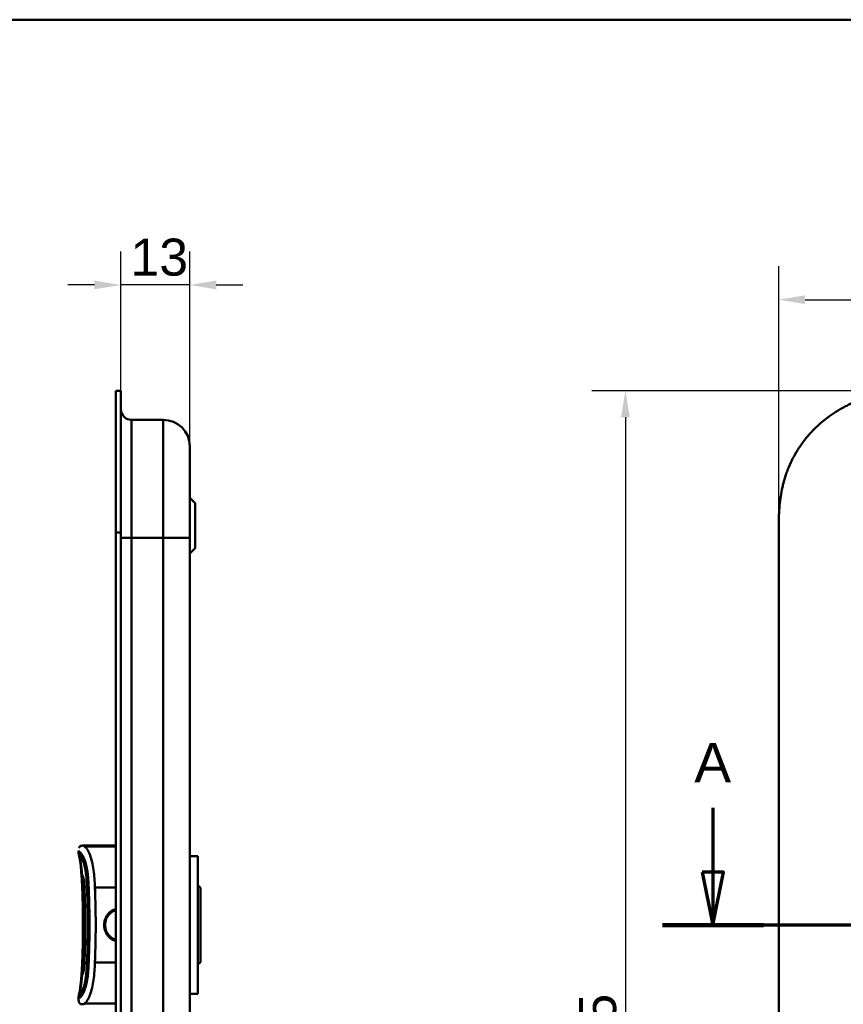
# Model space of a CAD drawing. Header units: millimetres. Extents: x 20 to 833, y 20 to 574.
# Tile 8 of 11: x 399 to 554, y 388 to 574. Entities that reach past the tile are written whole.
import ezdxf

# ---------------------------------------------------------------- set-up
doc = ezdxf.new("R2010")
doc.units = ezdxf.units.MM
doc.header["$LTSCALE"] = 2
for name, color, linetype, lineweight in [('Bemaßungen(DIN)', 7, 'Continuous', 25), ('Schnittansichtslinien(DIN)', 7, 'Continuous', 70), ('Sichtbare Kanten(DIN)', 7, 'Continuous', 50), ('Sichtbare tangentiale Kanten(DIN)', 7, 'Continuous', 50), ('Skizziergeometrie(DIN)', 7, 'Continuous', 50)]:
    doc.layers.add(name, color=color, linetype=linetype, lineweight=lineweight)
doc.styles.add('Aktuell-DINGroßer Text', font='arial.ttf')
doc.styles.add('STANDARD-DIN~0', font='arial.ttf')
doc.dimstyles.new('CAD-LAN', dxfattribs={"dimscale": 2, "dimtxt": 3.5, "dimasz": 2.5, "dimexe": 3.175, "dimexo": 0, "dimgap": 0.8, "dimtad": 1, "dimrnd": 1e-08, "dimtxsty": 'STANDARD-DIN~0', "dimcen": 0.09, "dimdle": 10, "dimclrd": 250, "dimclre": 250, "dimclrt": 250, "dimadec": 0, "dimazin": 2, "dimtfac": 1, "dimtmove": 0, "dimatfit": 3, "dimfxl": 1, "dimtolj": 1, "dimtzin": 0, "dimlwd": 25, "dimlwe": 25, "dimarcsym": 0})

# ---------------------------------------------------------------- blocks, each defined once
blk = doc.blocks.new('Ränder Standardrahmen')
at = {"layer": 'Skizziergeometrie(DIN)', "flags": 128}
blk.add_lwpolyline([(10, 10), (10, 287), (410, 287), (410, 10), (10, 10)], dxfattribs=at)
blk = doc.blocks.new('*D17')
at = {"layer": 'Bemaßungen(DIN)', "color": 250, "linetype": 'Continuous', "lineweight": 25, "true_color": 0x3f3f3f, "transparency": 16777216}
for p, q in [((417.94, 503.85), (417.94, 530.2)), ((430.97, 493.35), (430.97, 530.2)), ((412.94, 523.85), (407.94, 523.85)), ((430.97, 523.85), (417.94, 523.85)), ((435.97, 523.85), (440.97, 523.85))]:
    blk.add_line(p, q, dxfattribs=at)
at = {"layer": 'Bemaßungen(DIN)', "color": 250, "linetype": 'Continuous', "true_color": 0x3f3f3f, "transparency": 16777216}
for points in [[(412.94, 524.69), (412.94, 523.02), (417.94, 523.85)], [(435.97, 524.69), (435.97, 523.02), (430.97, 523.85)]]:
    blk.add_solid(points, dxfattribs=at)
at = {"layer": 'Defpoints', "color": 0, "linetype": 'Continuous', "transparency": 16777216}
for p in [(417.94, 523.85), (417.94, 503.85), (430.97, 493.35)]:
    blk.add_point(p, dxfattribs=at)
at = {"layer": 'Bemaßungen(DIN)', "color": 250, "linetype": 'Continuous', "lineweight": 25, "true_color": 0x3f3f3f, "transparency": 16777216, "insert": (419.77, 532.61), "char_height": 7, "attachment_point": 1, "style": 'STANDARD-DIN~0'}
blk.add_mtext('\\A1;13', dxfattribs=at)
blk = doc.blocks.new('2DTransSchnitt0')
at = {"layer": 'Schnittansichtslinien(DIN)', "linetype": 'Continuous'}
for p, q in [((264.896, 212.489), (264.896, 206.409)), ((263.896, 206.409), (264.896, 201.409)), ((265.896, 206.409), (263.896, 206.409)), ((264.896, 206.409), (264.896, 201.409)), ((264.896, 201.409), (265.896, 206.409)), ((390.814, 201.409), (260.125, 201.409))]:
    blk.add_line(p, q, dxfattribs=at)
at = {"layer": 'Schnittansichtslinien(DIN)', "linetype": 'Continuous', "lineweight": 140}
blk.add_line((269.668, 201.409), (260.125, 201.409), dxfattribs=at)
at = {"layer": 'Schnittansichtslinien(DIN)', "linetype": 'Continuous', "flags": 128}
blk.add_lwpolyline([(263.896, 206.409), (264.896, 201.409), (265.896, 206.409), (263.896, 206.409)], dxfattribs=at)
at = {"layer": 'Schnittansichtslinien(DIN)'}
blk.add_solid([(263.896, 206.409), (264.896, 201.409), (265.896, 206.409), (263.896, 206.409)], dxfattribs=at)
at = {"layer": 'Schnittansichtslinien(DIN)', "insert": (263.143, 214.909), "char_height": 3.734, "attachment_point": 7, "style": 'Aktuell-DINGroßer Text'}
blk.add_mtext('A', dxfattribs=at)
blk = doc.blocks.new('*D20')
at = {"layer": 'Bemaßungen(DIN)', "color": 250, "linetype": 'Continuous', "lineweight": 25, "true_color": 0x3f3f3f, "transparency": 16777216}
for p, q in [((569.27, 503.85), (506.92, 503.85)), ((513.27, 498.85), (513.27, 263.85)), ((569.27, 258.85), (506.92, 258.85))]:
    blk.add_line(p, q, dxfattribs=at)
at = {"layer": 'Bemaßungen(DIN)', "color": 250, "linetype": 'Continuous', "true_color": 0x3f3f3f, "transparency": 16777216}
for points in [[(512.44, 498.85), (514.11, 498.85), (513.27, 503.85)], [(512.44, 263.85), (514.11, 263.85), (513.27, 258.85)]]:
    blk.add_solid(points, dxfattribs=at)
at = {"layer": 'Defpoints', "color": 0, "linetype": 'Continuous', "transparency": 16777216}
for p in [(569.27, 503.85), (513.27, 258.85), (569.27, 258.85)]:
    blk.add_point(p, dxfattribs=at)
at = {"layer": 'Bemaßungen(DIN)', "color": 250, "linetype": 'Continuous', "lineweight": 25, "true_color": 0x3f3f3f, "transparency": 16777216, "insert": (504.52, 373.53), "char_height": 7, "attachment_point": 1, "rotation": 90, "style": 'STANDARD-DIN~0'}
blk.add_mtext('\\A1;245', dxfattribs=at)
blk = doc.blocks.new('*D21')
at = {"layer": 'Bemaßungen(DIN)', "color": 250, "linetype": 'Continuous', "lineweight": 25, "true_color": 0x3f3f3f, "transparency": 16777216}
for p, q in [((542.23, 477.07), (542.23, 527.42)), ((756.23, 477.07), (756.23, 527.42)), ((547.23, 521.07), (751.23, 521.07))]:
    blk.add_line(p, q, dxfattribs=at)
at = {"layer": 'Bemaßungen(DIN)', "color": 250, "linetype": 'Continuous', "true_color": 0x3f3f3f, "transparency": 16777216}
for points in [[(547.23, 521.9), (547.23, 520.23), (542.23, 521.07)], [(751.23, 521.9), (751.23, 520.23), (756.23, 521.07)]]:
    blk.add_solid(points, dxfattribs=at)
at = {"layer": 'Defpoints', "color": 0, "linetype": 'Continuous', "transparency": 16777216}
for p in [(756.23, 521.07), (542.23, 477.07), (756.23, 477.07)]:
    blk.add_point(p, dxfattribs=at)
at = {"layer": 'Bemaßungen(DIN)', "color": 250, "linetype": 'Continuous', "lineweight": 25, "true_color": 0x3f3f3f, "transparency": 16777216, "insert": (641.46, 529.7), "char_height": 7, "attachment_point": 1, "style": 'STANDARD-DIN~0'}
blk.add_mtext('\\A1;214', dxfattribs=at)

msp = doc.modelspace()

# ---------------------------------------------------------------- linework, layer by layer
at = {"layer": 'Sichtbare Kanten(DIN)'}
for p, q in [((416.973, 477.068), (416.973, 503.853)), ((416.973, 503.853), (417.943, 503.853)), ((417.943, 503.853), (417.943, 477.068)), ((417.973, 502.853), (417.943, 502.853)), ((417.973, 502.853), (417.973, 477.068)), ((419.973, 498.352), (425.973, 498.352)), ((431.973, 482.602), (430.973, 483.602)), ((431.973, 482.602), (431.973, 474.102)), ((416.973, 285.637), (416.973, 477.068)), ((417.943, 477.068), (417.943, 285.637)), ((417.973, 477.068), (417.973, 285.637)), ((542.234, 285.637), (542.234, 477.068)), ((430.973, 286.637), (430.973, 476.068)), ((431.973, 474.102), (430.973, 473.102)), ((410.963, 417.856), (416.973, 417.856)), ((410.964, 417.856), (410.964, 417.856)), ((410.964, 417.856), (410.964, 417.856)), ((409.973, 416.408), (409.973, 416.866)), ((432.473, 415.852), (430.973, 415.852)), ((432.473, 389.852), (432.473, 415.852)), ((411.305, 412.921), (411.305, 412.921)), ((432.973, 409.852), (432.473, 410.352)), ((432.973, 395.852), (432.973, 409.852)), ((432.973, 395.852), (432.473, 395.352)), ((411.306, 392.793), (411.306, 392.793)), ((409.974, 389.305), (409.974, 389.305)), ((409.973, 388.846), (409.973, 389.303)), ((432.473, 389.852), (430.973, 389.852)), ((409.974, 388.846), (409.974, 388.846)), ((410.963, 387.856), (410.963, 387.856))]:
    msp.add_line(p, q, dxfattribs=at)
for points, knots in [([(569.273, 503.852), (568.687, 503.85), (567.509, 503.837), (566.019, 503.773), (564.521, 503.658), (563.318, 503.52), (561.814, 503.278), (560.614, 503.026), (559.124, 502.631), (557.944, 502.25), (556.494, 501.689), (555.356, 501.173), (553.971, 500.445), (552.896, 499.796), (551.604, 498.907), (550.614, 498.134), (549.44, 497.098), (548.555, 496.215), (547.523, 495.051), (546.759, 494.074), (545.887, 492.804), (545.258, 491.752), (544.56, 490.402), (544.072, 489.297), (543.552, 487.892), (543.206, 486.753), (542.858, 485.319), (542.644, 484.167), (542.448, 482.728), (542.344, 481.58), (542.267, 480.154), (542.234, 478.739), (542.234, 477.622), (542.234, 477.068)], [0.00000689, 0.00000689, 0.00000689, 0.00000689, 0.0407043, 0.08140172, 0.10175042, 0.14244784, 0.16279654, 0.20349396, 0.22384266, 0.26454008, 0.28488878, 0.3255862, 0.3459349, 0.38663232, 0.40698102, 0.44767844, 0.46802714, 0.50872456, 0.52907326, 0.56977068, 0.59011938, 0.6308168, 0.6511655, 0.69186291, 0.71221162, 0.75290903, 0.77325774, 0.81395515, 0.83430386, 0.87500127, 0.89534998, 0.93604739, 0.97674481, 0.97674481, 0.97674481, 0.97674481]), ([(430.973, 476.068), (430.973, 476.309), (430.973, 476.55), (430.973, 476.791), (430.973, 476.938), (430.973, 477.086), (430.973, 477.234), (430.973, 477.308), (430.973, 477.381), (430.973, 477.455), (430.973, 477.529), (430.973, 477.603), (430.973, 477.677), (430.973, 477.75), (430.973, 477.824), (430.973, 477.898), (430.973, 478.21), (430.973, 478.524), (430.973, 478.844), (430.973, 479.156), (430.973, 479.458), (430.973, 479.769), (430.973, 479.777), (430.973, 479.784), (430.973, 479.791), (430.973, 480.417), (430.973, 481.02), (430.973, 481.618), (430.973, 481.626), (430.973, 481.635), (430.973, 481.643), (430.973, 482.238), (430.973, 482.83), (430.973, 483.409), (430.973, 483.413), (430.973, 483.418), (430.973, 483.422), (430.973, 484.002), (430.973, 484.576), (430.973, 485.128), (430.973, 485.68), (430.973, 486.22), (430.973, 486.732), (430.973, 487.247), (430.973, 487.742), (430.973, 488.205), (430.973, 488.671), (430.973, 489.111), (430.973, 489.517), (430.973, 489.924), (430.973, 490.301), (430.973, 490.641), (430.973, 490.982), (430.973, 491.291), (430.973, 491.562), (430.973, 491.834), (430.973, 492.073), (430.973, 492.275), (430.973, 492.276), (430.973, 492.277), (430.973, 492.278), (430.973, 492.478), (430.973, 492.646), (430.973, 492.782), (430.973, 492.783), (430.973, 492.784), (430.973, 492.785), (430.973, 492.92), (430.973, 493.023), (430.973, 493.103), (430.973, 493.104), (430.973, 493.105), (430.973, 493.107), (430.973, 493.185), (430.973, 493.239), (430.973, 493.277), (430.973, 493.277), (430.973, 493.278), (430.973, 493.278), (430.973, 493.297), (430.973, 493.31), (430.973, 493.32), (430.973, 493.331), (430.973, 493.338), (430.973, 493.343), (430.973, 493.351), (430.973, 493.352), (430.973, 493.352)], [0, 0, 0, 0, 0.0722627, 0.0722627, 0.0722627, 0.1165652, 0.1165652, 0.1165652, 0.1387165, 0.1387165, 0.1387165, 0.1608678, 0.1608678, 0.1608678, 0.1830113, 0.1830113, 0.1830113, 0.2766978, 0.2766978, 0.2766978, 0.3682092, 0.3682092, 0.3682092, 0.3703765, 0.3703765, 0.3703765, 0.5540731, 0.5540731, 0.5540731, 0.5567136, 0.5567136, 0.5567136, 0.7394778, 0.7394778, 0.7394778, 0.740823, 0.740823, 0.740823, 0.9239034, 0.9239034, 0.9239034, 1.1070524, 1.1070524, 1.1070524, 1.2909149, 1.2909149, 1.2909149, 1.4756704, 1.4756704, 1.4756704, 1.6608948, 1.6608948, 1.6608948, 1.8466108, 1.8466108, 1.8466108, 2.032785, 2.032785, 2.032785, 2.0338644, 2.0338644, 2.0338644, 2.2185007, 2.2185007, 2.2185007, 2.220125, 2.220125, 2.220125, 2.4027992, 2.4027992, 2.4027992, 2.4055271, 2.4055271, 2.4055271, 2.5869644, 2.5869644, 2.5869644, 2.5890782, 2.5890782, 2.5890782, 2.6793139, 2.6793139, 2.6793139, 2.7720228, 2.7720228, 2.7720228, 2.9310826, 2.9310826, 2.9310826, 2.9310826]), ([(410.024, 417.417), (410.024, 417.417), (410.025, 417.42), (410.033, 417.447), (410.044, 417.514), (410.147, 417.648), (410.18, 417.686), (410.297, 417.765), (410.368, 417.808), (410.593, 417.842), (410.647, 417.848), (410.753, 417.854), (410.793, 417.855), (410.864, 417.856), (410.889, 417.856), (410.931, 417.856), (410.947, 417.856), (410.964, 417.856)], [0.4044394, 0.4044394, 0.4044394, 0.4044394, 0.48138348, 0.48138348, 0.87820259, 0.87820259, 1.01048506, 1.01048506, 1.13840491, 1.13840491, 1.17024014, 1.17024014, 1.18623044, 1.18623044, 1.19416448, 1.19416448, 1.1990962, 1.1990962, 1.1990962, 1.1990962]), ([(410.964, 417.856), (410.938, 417.856), (410.913, 417.856), (410.864, 417.856), (410.841, 417.855), (410.792, 417.855), (410.767, 417.854), (410.711, 417.852), (410.682, 417.85), (410.614, 417.844), (410.579, 417.84), (410.494, 417.827), (410.453, 417.817), (410.35, 417.787), (410.309, 417.767), (410.201, 417.706), (410.178, 417.678), (410.117, 417.616), (410.155, 417.672), (410.292, 417.76), (410.346, 417.787), (410.468, 417.821), (410.515, 417.832), (410.61, 417.844), (410.646, 417.848), (410.716, 417.852), (410.742, 417.853), (410.793, 417.855), (410.812, 417.855), (410.849, 417.855), (410.863, 417.856), (410.89, 417.856), (410.901, 417.856), (410.92, 417.856), (410.927, 417.856), (410.94, 417.856), (410.944, 417.856), (410.954, 417.856), (410.959, 417.856), (410.963, 417.856)], [0, 0, 0, 0, 0.0075614, 0.0075614, 0.0152672, 0.0152672, 0.0249481, 0.0249481, 0.0390199, 0.0390199, 0.0619203, 0.0619203, 0.1031333, 0.1031333, 0.1856183, 0.1856183, 0.3796224, 0.3796224, 0.9579448, 0.9579448, 1.2006469, 1.2006469, 1.3228959, 1.3228959, 1.384678, 1.384678, 1.4161368, 1.4161368, 1.4323902, 1.4323902, 1.4409977, 1.4409977, 1.4457069, 1.4457069, 1.448333, 1.448333, 1.4497614, 1.4497614, 1.4512393, 1.4512393, 1.4512393, 1.4512393]), ([(412.749, 417.856), (412.839, 417.856), (412.936, 417.856), (413.14, 417.856), (413.247, 417.856), (413.361, 417.856)], [2.10471618, 2.10471618, 2.10471618, 2.10471618, 2.19043209, 2.19043209, 2.27528809, 2.27528809, 2.27528809, 2.27528809]), ([(414.079, 417.856), (414.242, 417.856), (414.414, 417.856), (414.818, 417.856), (415.063, 417.856), (415.295, 417.856)], [2.43587844, 2.43587844, 2.43587844, 2.43587844, 2.53408865, 2.53408865, 2.65113808, 2.65113808, 2.65113808, 2.65113808]), ([(415.295, 417.856), (415.295, 417.856), (415.295, 417.856), (415.295, 417.856), (415.295, 417.856), (415.296, 417.856), (415.296, 417.856), (415.297, 417.856), (415.298, 417.856), (415.3, 417.856), (415.301, 417.856), (415.307, 417.856), (415.311, 417.856), (415.338, 417.856), (415.361, 417.856), (415.509, 417.856), (415.638, 417.856), (415.859, 417.856), (415.948, 417.856), (416.071, 417.856), (416.102, 417.856), (416.144, 417.856), (416.154, 417.856), (416.169, 417.856), (416.172, 417.856), (416.177, 417.856), (416.178, 417.856), (416.18, 417.856), (416.181, 417.856), (416.181, 417.856), (416.181, 417.856), (416.182, 417.856), (416.182, 417.856), (416.182, 417.856)], [0, 0, 0, 0, 0.00003114, 0.00003114, 0.00007257, 0.00007257, 0.00029353, 0.00029353, 0.00058809, 0.00058809, 0.00137355, 0.00137355, 0.00346809, 0.00346809, 0.01463912, 0.01463912, 0.07423576, 0.07423576, 0.11396215, 0.11396215, 0.12720271, 0.12720271, 0.13161635, 0.13161635, 0.13308779, 0.13308779, 0.13357847, 0.13357847, 0.13374214, 0.13374214, 0.13380469, 0.13380469, 0.13385491, 0.13385491, 0.13385491, 0.13385491]), ([(410.023, 416.085), (410.022, 416.088), (410.021, 416.092), (410.019, 416.099), (410.018, 416.101), (410.017, 416.103), (410.017, 416.105), (410.016, 416.106), (410.016, 416.107), (410.016, 416.109), (410.015, 416.11), (410.015, 416.112), (410.015, 416.113), (410.014, 416.115), (410.014, 416.116), (410.013, 416.118), (410.013, 416.12), (410.012, 416.123), (410.011, 416.124), (410.01, 416.129), (410.009, 416.131), (410.007, 416.139), (410.006, 416.143), (410.002, 416.157), (410, 416.165), (409.993, 416.193), (409.989, 416.208), (409.978, 416.266), (409.978, 416.285), (409.976, 416.302), (409.976, 416.306), (409.975, 416.324), (409.974, 416.332), (409.974, 416.35), (409.974, 416.357), (409.974, 416.37), (409.974, 416.374), (409.973, 416.383), (409.973, 416.386), (409.973, 416.391), (409.973, 416.393), (409.973, 416.397), (409.973, 416.399), (409.973, 416.401), (409.973, 416.402), (409.973, 416.404), (409.973, 416.405), (409.973, 416.406), (409.973, 416.407), (409.973, 416.408)], [0, 0, 0, 0, 0.00266176, 0.00266176, 0.00332011, 0.00332011, 0.00370331, 0.00370331, 0.00391673, 0.00391673, 0.0042525, 0.0042525, 0.00457083, 0.00457083, 0.00496596, 0.00496596, 0.00555341, 0.00555341, 0.00656312, 0.00656312, 0.00857428, 0.00857428, 0.01330261, 0.01330261, 0.02696942, 0.02696942, 0.06793692, 0.06793692, 0.1909068, 0.1909068, 0.23943833, 0.23943833, 0.26385059, 0.26385059, 0.27619448, 0.27619448, 0.28242946, 0.28242946, 0.28559113, 0.28559113, 0.28721296, 0.28721296, 0.28806085, 0.28806085, 0.2885129, 0.2885129, 0.2887545, 0.2887545, 0.28900897, 0.28900897, 0.28900897, 0.28900897]), ([(410.557, 411.628), (410.557, 411.628), (410.557, 411.628), (410.557, 411.629), (410.557, 411.632), (410.557, 411.639), (410.556, 411.644), (410.555, 411.659), (410.555, 411.669), (410.553, 411.699), (410.552, 411.72), (410.548, 411.781), (410.545, 411.824), (410.535, 411.98), (410.527, 412.098), (410.494, 412.572), (410.466, 412.934), (410.388, 413.811), (410.333, 414.328), (410.232, 415.061), (410.193, 415.305), (410.109, 415.75), (410.063, 415.945), (410.023, 416.083)], [0.07118589, 0.07118589, 0.07118589, 0.07118589, 0.07209238, 0.07209238, 0.07487516, 0.07487516, 0.07808831, 0.07808831, 0.08276394, 0.08276394, 0.09074374, 0.09074374, 0.10552821, 0.10552821, 0.14441358, 0.14441358, 0.26089752, 0.26089752, 0.42984582, 0.42984582, 0.51900361, 0.51900361, 0.61515877, 0.61515877, 0.61515877, 0.61515877]), ([(411.3, 392.755), (411.3, 392.755), (411.3, 392.755), (411.3, 392.755), (411.3, 392.755), (411.3, 392.757), (411.301, 392.759), (411.301, 392.763), (411.301, 392.765), (411.303, 392.774), (411.304, 392.781), (411.308, 392.808), (411.311, 392.829), (411.324, 392.914), (411.333, 392.979), (411.369, 393.242), (411.393, 393.444), (411.468, 394.165), (411.502, 394.696), (411.581, 396.28), (411.617, 397.337), (411.731, 401.567), (411.727, 404.746), (411.583, 409.394), (411.552, 410.909), (411.368, 412.477), (411.349, 412.62), (411.322, 412.811), (411.314, 412.863), (411.305, 412.922), (411.304, 412.931), (411.302, 412.944), (411.301, 412.947), (411.301, 412.953), (411.3, 412.955), (411.3, 412.957), (411.3, 412.958), (411.3, 412.958), (411.3, 412.959), (411.299, 412.959), (411.299, 412.959), (411.299, 412.959)], [0.0040212, 0.0040212, 0.0040212, 0.0040212, 0.0041074, 0.0041074, 0.0042896, 0.0042896, 0.0050199, 0.0050199, 0.0057949, 0.0057949, 0.0081207, 0.0081207, 0.0150954, 0.0150954, 0.0360191, 0.0360191, 0.0988747, 0.0988747, 0.2578148, 0.2578148, 0.5751314, 0.5751314, 1.5274726, 1.5274726, 1.9707272, 1.9707272, 2.015649, 2.015649, 2.0323683, 2.0323683, 2.0355024, 2.0355024, 2.0366777, 2.0366777, 2.0375615, 2.0375615, 2.0377273, 2.0377273, 2.037908, 2.037908, 2.0379983, 2.0379983, 2.0379983, 2.0379983]), ([(410.743, 398.739), (410.743, 398.739), (410.743, 398.74), (410.743, 398.743), (410.743, 398.745), (410.743, 398.751), (410.743, 398.754), (410.744, 398.764), (410.744, 398.771), (410.744, 398.79), (410.745, 398.802), (410.745, 398.84), (410.746, 398.867), (410.748, 398.955), (410.749, 399.018), (410.754, 399.261), (410.758, 399.442), (410.77, 400.166), (410.777, 400.711), (410.795, 402.89), (410.789, 404.531), (410.757, 406.295), (410.755, 406.432), (410.75, 406.635), (410.749, 406.704), (410.747, 406.806), (410.746, 406.841), (410.745, 406.892), (410.745, 406.909), (410.744, 406.934), (410.744, 406.943), (410.744, 406.954), (410.743, 406.957), (410.743, 406.961), (410.743, 406.963), (410.743, 406.964), (410.743, 406.965), (410.743, 406.965)], [0, 0, 0, 0, 0.00142191, 0.00142191, 0.0028282, 0.0028282, 0.00452622, 0.00452622, 0.00701664, 0.00701664, 0.01124291, 0.01124291, 0.01955614, 0.01955614, 0.03882367, 0.03882367, 0.09334656, 0.09334656, 0.25678964, 0.25678964, 0.74725426, 0.74725426, 0.78828896, 0.78828896, 0.80914553, 0.80914553, 0.81992388, 0.81992388, 0.8256601, 0.8256601, 0.82884217, 0.82884217, 0.83065789, 0.83065789, 0.83166443, 0.83166443, 0.83272324, 0.83272324, 0.83272324, 0.83272324]), ([(416.973, 405.681), (416.923, 405.663), (416.873, 405.644), (416.824, 405.624), (416.774, 405.603), (416.724, 405.581), (416.676, 405.558), (416.547, 405.496), (416.424, 405.425), (416.306, 405.346), (416.143, 405.237), (415.991, 405.112), (415.852, 404.974), (415.774, 404.896), (415.7, 404.814), (415.631, 404.728), (415.578, 404.661), (415.527, 404.591), (415.479, 404.52), (415.37, 404.356), (415.277, 404.182), (415.201, 404.001), (415.136, 403.844), (415.085, 403.682), (415.047, 403.516), (415.041, 403.49), (415.036, 403.464), (415.03, 403.438), (414.992, 403.245), (414.973, 403.049), (414.973, 402.853), (414.973, 402.656), (414.992, 402.46), (415.03, 402.267), (415.037, 402.235), (415.044, 402.204), (415.051, 402.172), (415.088, 402.012), (415.139, 401.856), (415.201, 401.704), (415.277, 401.523), (415.37, 401.349), (415.479, 401.185), (415.529, 401.11), (415.582, 401.038), (415.638, 400.968), (415.705, 400.885), (415.776, 400.806), (415.852, 400.731), (415.99, 400.593), (416.143, 400.468), (416.306, 400.359), (416.427, 400.278), (416.553, 400.205), (416.685, 400.143), (416.731, 400.121), (416.777, 400.101), (416.824, 400.081), (416.873, 400.061), (416.923, 400.042), (416.973, 400.024)], [0.10630955, 0.10630955, 0.10630955, 0.10630955, 0.1229601, 0.1229601, 0.1229601, 0.13990222, 0.13990222, 0.13990222, 0.18444015, 0.18444015, 0.18444015, 0.2459202, 0.2459202, 0.2459202, 0.28039565, 0.28039565, 0.28039565, 0.30740025, 0.30740025, 0.30740025, 0.3688803, 0.3688803, 0.3688803, 0.42198905, 0.42198905, 0.42198905, 0.43036035, 0.43036035, 0.43036035, 0.4918404, 0.4918404, 0.4918404, 0.55332045, 0.55332045, 0.55332045, 0.56350204, 0.56350204, 0.56350204, 0.6148005, 0.6148005, 0.6148005, 0.67628055, 0.67628055, 0.67628055, 0.70445956, 0.70445956, 0.70445956, 0.7377606, 0.7377606, 0.7377606, 0.79924065, 0.79924065, 0.79924065, 0.84487176, 0.84487176, 0.84487176, 0.8607207, 0.8607207, 0.8607207, 0.87738493, 0.87738493, 0.87738493, 0.87738493]), ([(410.023, 389.628), (410.06, 389.756), (410.102, 389.932), (410.181, 390.336), (410.218, 390.561), (410.301, 391.135), (410.343, 391.499), (410.415, 392.193), (410.444, 392.525), (410.484, 393.019), (410.496, 393.181), (410.514, 393.425), (410.52, 393.507), (410.528, 393.631), (410.531, 393.675), (410.538, 393.782), (410.542, 393.846), (410.549, 393.954), (410.552, 393.999), (410.555, 394.05), (410.556, 394.062), (410.557, 394.078), (410.557, 394.084), (410.558, 394.089), (410.558, 394.09), (410.558, 394.09), (410.558, 394.09), (410.558, 394.09)], [0, 0, 0, 0, 0.08902069, 0.08902069, 0.17261682, 0.17261682, 0.29406318, 0.29406318, 0.40181696, 0.40181696, 0.4543788, 0.4543788, 0.48114329, 0.48114329, 0.49549616, 0.49549616, 0.51703991, 0.51703991, 0.53325541, 0.53325541, 0.53865266, 0.53865266, 0.54242764, 0.54242764, 0.5446358, 0.5446358, 0.54478767, 0.54478767, 0.54478767, 0.54478767]), ([(409.973, 389.303), (409.973, 389.304), (409.973, 389.305), (409.973, 389.306), (409.973, 389.307), (409.973, 389.308), (409.973, 389.309), (409.973, 389.311), (409.973, 389.313), (409.973, 389.316), (409.973, 389.318), (409.973, 389.323), (409.973, 389.326), (409.974, 389.337), (409.974, 389.343), (409.974, 389.366), (409.974, 389.377), (409.976, 389.411), (409.976, 389.411), (409.978, 389.432), (409.98, 389.452), (409.989, 389.501), (409.992, 389.516), (409.999, 389.542), (410.001, 389.549), (410.005, 389.563), (410.006, 389.567), (410.008, 389.576), (410.009, 389.58), (410.012, 389.589), (410.013, 389.591), (410.014, 389.596), (410.014, 389.597), (410.015, 389.599), (410.015, 389.599), (410.015, 389.601), (410.015, 389.601), (410.016, 389.603), (410.016, 389.604), (410.017, 389.606), (410.017, 389.607), (410.018, 389.609), (410.018, 389.61), (410.019, 389.613), (410.019, 389.614), (410.02, 389.617), (410.021, 389.619), (410.022, 389.623), (410.022, 389.625), (410.023, 389.627)], [0, 0, 0, 0, 0.00020178, 0.00020178, 0.00045598, 0.00045598, 0.00082774, 0.00082774, 0.0014627, 0.0014627, 0.00272413, 0.00272413, 0.00570561, 0.00570561, 0.01444933, 0.01444933, 0.04068388, 0.04068388, 0.11936908, 0.11936908, 0.22127195, 0.22127195, 0.25947303, 0.25947303, 0.2738002, 0.2738002, 0.27917407, 0.27917407, 0.28321518, 0.28321518, 0.28471707, 0.28471707, 0.28504102, 0.28504102, 0.28531659, 0.28531659, 0.28551406, 0.28551406, 0.28584684, 0.28584684, 0.2861664, 0.2861664, 0.28656522, 0.28656522, 0.28716052, 0.28716052, 0.28818803, 0.28818803, 0.289596, 0.289596, 0.289596, 0.289596]), ([(410.963, 387.856), (410.962, 387.856), (410.96, 387.856), (410.956, 387.856), (410.952, 387.856), (410.941, 387.856), (410.933, 387.856), (410.881, 387.856), (410.837, 387.856), (410.735, 387.858), (410.677, 387.861), (410.549, 387.874), (410.48, 387.885), (410.362, 387.921), (410.312, 387.942), (410.215, 387.999), (410.169, 388.038), (410.104, 388.118), (410.08, 388.156), (410.024, 388.275), (410.003, 388.362), (409.986, 388.486), (409.982, 388.523), (409.978, 388.587), (409.977, 388.613), (409.975, 388.662), (409.975, 388.685), (409.974, 388.725), (409.974, 388.742), (409.974, 388.779), (409.973, 388.799), (409.973, 388.83), (409.973, 388.838), (409.973, 388.846)], [0, 0, 0, 0, 0.00047204, 0.00047204, 0.00141613, 0.00141613, 0.00387566, 0.00387566, 0.01699435, 0.01699435, 0.03450123, 0.03450123, 0.0553782, 0.0553782, 0.07148239, 0.07148239, 0.0891112, 0.0891112, 0.10237111, 0.10237111, 0.12855071, 0.12855071, 0.13988933, 0.13988933, 0.14793378, 0.14793378, 0.15573927, 0.15573927, 0.16329287, 0.16329287, 0.17107436, 0.17107436, 0.1734608, 0.1734608, 0.1734608, 0.1734608])]:
    msp.add_open_spline(points, degree=3, knots=knots, dxfattribs=at)
for points, degree in [([(417.973, 500.352), (417.973, 499.248), (418.868, 498.352), (419.973, 498.352)], 3), ([(425.973, 498.352), (428.734, 498.352), (430.973, 496.114), (430.973, 493.352)], 3), ([(410.485, 417.824), (410.869, 417.909), (410.804, 417.857), (410.958, 417.856)], 3), ([(416.182, 417.856), (416.247, 417.856), (416.312, 417.856), (416.378, 417.856), (416.445, 417.856), (416.512, 417.856)], 5), ([(409.973, 416.408), (409.973, 416.408), (409.973, 416.408), (409.973, 416.408), (409.973, 416.408), (409.973, 416.408)], 5), ([(409.974, 416.406), (409.974, 416.406), (409.974, 416.406), (409.974, 416.406)], 3), ([(410.023, 416.085), (410.023, 416.085), (410.023, 416.084), (410.023, 416.084), (410.023, 416.083), (410.023, 416.083)], 5), ([(410.743, 406.965), (410.717, 408.107), (410.682, 409.214), (410.638, 410.271), (410.585, 411.261), (410.522, 412.168)], 5), ([(410.558, 394.09), (410.609, 394.922), (410.653, 395.814), (410.69, 396.755), (410.72, 397.734), (410.743, 398.739)], 5), ([(409.973, 389.303), (409.973, 389.303), (409.973, 389.303), (409.973, 389.303), (409.973, 389.303), (409.973, 389.303)], 5), ([(410.023, 389.628), (410.023, 389.628), (410.023, 389.628), (410.023, 389.627), (410.023, 389.627), (410.023, 389.627)], 5), ([(409.973, 388.846), (409.973, 388.846), (409.973, 388.846), (409.973, 388.846), (409.973, 388.846), (409.973, 388.846)], 5), ([(410.963, 387.856), (410.963, 387.856), (410.963, 387.856), (410.963, 387.856), (410.963, 387.856), (410.963, 387.856)], 5)]:
    msp.add_open_spline(points, degree=degree, dxfattribs=at)
at = {"layer": 'Sichtbare tangentiale Kanten(DIN)'}
for p, q in [((419.973, 498.352), (419.973, 476.068)), ((425.973, 476.068), (425.973, 498.352)), ((416.973, 477.068), (417.943, 477.068)), ((417.943, 477.068), (417.973, 477.068)), ((425.973, 476.068), (419.973, 476.068)), ((419.973, 476.068), (419.973, 286.637)), ((425.973, 286.637), (425.973, 476.068)), ((416.973, 417.689), (411.08, 417.689)), ((410.084, 416.243), (410.086, 416.702)), ((411.613, 409.935), (411.868, 409.935)), ((416.973, 409.935), (413.046, 409.935)), ((411.613, 395.776), (411.868, 395.776)), ((416.973, 395.776), (413.046, 395.776)), ((410.084, 389.468), (410.086, 389.009)), ((416.973, 388.022), (411.08, 388.022))]:
    msp.add_line(p, q, dxfattribs=at)
for centre, major_axis, ratio, start_param, end_param in [((409.114, 392.487), (0.673, 24.021), 0.0699032, 5.6809808, 6.0685958), ((409.111, 413.28), (0.676, -24.076), 0.0698461, 0.2143468, 0.601486)]:
    msp.add_ellipse(centre, major_axis=major_axis, ratio=ratio, start_param=start_param, end_param=end_param, dxfattribs=at)
for points, degree in [([(417.973, 476.068), (417.973, 476.068), (418.868, 476.068), (419.973, 476.068)], 3), ([(425.973, 476.068), (428.734, 476.068), (430.973, 476.068), (430.973, 476.068)], 3), ([(410.62, 393.456), (410.846, 396.531), (410.959, 400.633), (410.959, 405.078), (410.846, 409.181), (410.62, 412.256)], 5), ([(411.066, 409.935), (411.034, 410.6), (411.004, 411.176), (410.927, 411.687), (410.824, 412.058), (410.732, 412.262), (410.669, 412.254), (410.62, 412.256)], 7), ([(411.066, 409.935), (411.199, 407.106), (411.241, 404.272), (411.241, 401.439), (411.199, 398.606), (411.066, 395.776)], 5), ([(411.554, 409.935), (411.53, 409.935), (411.438, 409.935), (411.309, 409.935), (411.174, 409.935), (411.066, 409.935)], 5), ([(411.066, 395.776), (411.034, 395.111), (411.004, 394.536), (410.927, 394.023), (410.825, 393.654), (410.732, 393.45), (410.67, 393.458), (410.62, 393.456)], 7), ([(411.554, 395.776), (411.53, 395.776), (411.438, 395.776), (411.309, 395.776), (411.174, 395.776), (411.066, 395.776)], 5)]:
    msp.add_open_spline(points, degree=degree, dxfattribs=at)
for points, degree, knots in [([(411.08, 417.689), (411.08, 417.689), (411.079, 417.69), (411.066, 417.699), (411.045, 417.716), (411.019, 417.741), (410.994, 417.77), (410.979, 417.798), (410.971, 417.817), (410.967, 417.832), (410.965, 417.84), (410.964, 417.847), (410.964, 417.85), (410.963, 417.855), (410.963, 417.856), (410.963, 417.856), (410.963, 417.856), (410.963, 417.856)], 5, [0, 0, 0, 0, 0, 0, 0.00002286, 0.00969157, 0.09825636, 0.18682115, 0.27538594, 0.36395073, 0.40823312, 0.45251552, 0.49679791, 0.54108031, 0.5853627, 0.6296451, 0.71443544, 0.71443544, 0.71443544, 0.71443544, 0.71443544, 0.71443544]), ([(410.964, 417.856), (410.964, 417.856), (410.964, 417.856), (410.964, 417.856), (410.965, 417.856), (410.967, 417.856), (410.984, 417.856), (411.014, 417.856), (411.071, 417.856), (411.16, 417.856), (411.294, 417.856), (411.482, 417.856), (411.744, 417.856), (412.095, 417.856), (412.557, 417.856), (413.153, 417.856), (413.915, 417.856), (414.691, 417.856), (415.371, 417.856), (415.874, 417.856), (416.15, 417.856), (416.182, 417.856)], 5, [0, 0, 0, 0, 0, 0, 0.0015016, 0.1898981, 0.3782947, 0.5666912, 0.7550878, 0.9434843, 1.1318809, 1.3202774, 1.508674, 1.6970705, 1.8854671, 2.0738636, 2.2622602, 2.4506567, 2.6390533, 2.8274498, 2.8517531, 2.8517531, 2.8517531, 2.8517531, 2.8517531, 2.8517531]), ([(413.046, 409.935), (413.045, 409.96), (413.044, 409.984), (413.043, 410.008), (413.02, 410.537), (412.994, 411.071), (412.955, 411.609), (412.915, 412.147), (412.862, 412.688), (412.788, 413.222), (412.713, 413.755), (412.618, 414.281), (412.505, 414.759), (412.393, 415.237), (412.265, 415.666), (412.136, 416.021), (412.006, 416.376), (411.877, 416.659), (411.759, 416.877), (411.641, 417.096), (411.533, 417.252), (411.443, 417.364), (411.352, 417.476), (411.278, 417.544), (411.218, 417.592), (411.159, 417.639), (411.114, 417.665), (411.08, 417.689)], 3, [0, 0, 0, 0, 0.0073617, 0.0073617, 0.0073617, 0.1676881, 0.1676881, 0.1676881, 0.3280145, 0.3280145, 0.3280145, 0.488341, 0.488341, 0.488341, 0.6486674, 0.6486674, 0.6486674, 0.8089939, 0.8089939, 0.8089939, 0.9693203, 0.9693203, 0.9693203, 1.1296467, 1.1296467, 1.1296467, 1.2899503, 1.2899503, 1.2899503, 1.2899503]), ([(409.973, 416.866), (409.973, 416.866), (409.973, 416.866), (409.973, 416.865), (409.973, 416.865), (409.974, 416.865), (409.974, 416.864), (409.974, 416.863), (409.974, 416.862), (409.974, 416.861), (409.974, 416.859), (409.974, 416.858), (409.974, 416.857), (409.975, 416.855), (409.975, 416.853), (409.975, 416.85), (409.976, 416.848), (409.976, 416.846), (409.977, 416.843), (409.978, 416.84), (409.979, 416.837), (409.98, 416.833), (409.982, 416.827), (409.985, 416.819), (409.989, 416.81), (409.994, 416.8), (409.999, 416.79), (410.007, 416.779), (410.015, 416.768), (410.025, 416.756), (410.038, 416.743), (410.051, 416.73), (410.067, 416.716), (410.086, 416.702)], 3, [35.91738638, 35.91738638, 35.91738638, 35.91738638, 36.00219131, 36.00219131, 36.00219131, 36.0464737, 36.0464737, 36.0464737, 36.0907561, 36.0907561, 36.0907561, 36.13503849, 36.13503849, 36.13503849, 36.17932089, 36.17932089, 36.17932089, 36.22360328, 36.22360328, 36.22360328, 36.26788568, 36.26788568, 36.26788568, 36.35645047, 36.35645047, 36.35645047, 36.44501526, 36.44501526, 36.44501526, 36.53358005, 36.53358005, 36.53358005, 36.62221221, 36.62221221, 36.62221221, 36.62221221]), ([(410.084, 416.243), (410.084, 416.243), (410.073, 416.252), (410.052, 416.268), (410.027, 416.292), (410.004, 416.323), (409.987, 416.352), (409.978, 416.38), (409.975, 416.393), (409.974, 416.406), (409.973, 416.407), (409.973, 416.408), (409.973, 416.408), (409.973, 416.408)], 5, [19.94598273, 19.94598273, 19.94598273, 19.94598273, 19.94598273, 19.94598273, 19.94606864, 20.03373866, 20.12140868, 20.2090787, 20.29674872, 20.38441874, 20.47208877, 20.55975879, 20.60297823, 20.60297823, 20.60297823, 20.60297823, 20.60297823, 20.60297823]), ([(410.023, 416.083), (410.023, 416.082), (410.025, 416.078), (410.028, 416.068), (410.035, 416.051), (410.048, 416.027), (410.072, 415.996), (410.097, 415.972), (410.118, 415.955), (410.129, 415.947)], 5, [16.03546325, 16.03546325, 16.03546325, 16.03546325, 16.03546325, 16.03546325, 16.05085387, 16.13852389, 16.22619391, 16.31386394, 16.40213792, 16.40213792, 16.40213792, 16.40213792, 16.40213792, 16.40213792]), ([(411.613, 409.935), (411.612, 409.938), (411.601, 410.205), (411.576, 410.738), (411.532, 411.545), (411.435, 412.613), (411.216, 413.912), (410.912, 414.975), (410.604, 415.668), (410.354, 416.029), (410.217, 416.152), (410.141, 416.202), (410.102, 416.23), (410.084, 416.243)], 5, [18.8815067, 18.8815067, 18.8815067, 18.8815067, 18.8815067, 18.8815067, 18.8826968, 19.0156183, 19.1485397, 19.2814612, 19.4143827, 19.5473042, 19.6802257, 19.8131472, 19.9459825, 19.9459825, 19.9459825, 19.9459825, 19.9459825, 19.9459825]), ([(410.086, 416.702), (410.088, 416.701), (410.09, 416.699), (410.092, 416.698), (410.127, 416.673), (410.173, 416.645), (410.233, 416.598), (410.292, 416.55), (410.365, 416.482), (410.452, 416.376), (410.539, 416.269), (410.639, 416.124), (410.746, 415.928), (410.854, 415.733), (410.969, 415.487), (411.081, 415.189), (411.193, 414.89), (411.301, 414.539), (411.396, 414.148), (411.491, 413.756), (411.572, 413.324), (411.636, 412.87), (411.7, 412.417), (411.748, 411.942), (411.785, 411.451), (411.821, 410.962), (411.846, 410.455), (411.868, 409.935)], 3, [36.6222122, 36.6222122, 36.6222122, 36.6222122, 36.6318135, 36.6318135, 36.6318135, 36.79214, 36.79214, 36.79214, 36.9524664, 36.9524664, 36.9524664, 37.1127929, 37.1127929, 37.1127929, 37.2731193, 37.2731193, 37.2731193, 37.4334457, 37.4334457, 37.4334457, 37.5937722, 37.5937722, 37.5937722, 37.7540986, 37.7540986, 37.7540986, 37.9140671, 37.9140671, 37.9140671, 37.9140671]), ([(410.129, 415.947), (410.146, 415.934), (410.186, 415.906), (410.26, 415.856), (410.393, 415.735), (410.629, 415.388), (410.888, 414.784), (411.087, 414.091), (411.209, 413.502), (411.275, 413.114), (411.299, 412.959)], 5, [0, 0, 0, 0, 0, 0, 0.13231543, 0.26523692, 0.3981584, 0.53107988, 0.66400136, 0.74946778, 0.74946778, 0.74946778, 0.74946778, 0.74946778, 0.74946778]), ([(411.613, 395.776), (411.613, 395.776), (411.628, 396.129), (411.655, 396.833), (411.694, 397.902), (411.73, 399.313), (411.761, 401.086), (411.769, 402.856), (411.761, 404.625), (411.73, 406.399), (411.694, 407.81), (411.655, 408.878), (411.628, 409.583), (411.613, 409.935)], 5, [0.0000012, 0.0000012, 0.0000012, 0.0000012, 0.0000012, 0.0000012, 0.0000376, 0.1769417, 0.3538457, 0.5307497, 0.7076537, 0.8845577, 1.0614618, 1.2383658, 1.415305, 1.415305, 1.415305, 1.415305, 1.415305, 1.415305]), ([(411.868, 409.935), (411.869, 409.91), (411.871, 409.883), (411.872, 409.857), (411.884, 409.571), (411.895, 409.281), (411.906, 408.991), (411.917, 408.701), (411.927, 408.409), (411.937, 408.117), (411.955, 407.532), (411.971, 406.945), (411.984, 406.358), (412.043, 403.597), (412.032, 400.867), (411.952, 398.11), (411.947, 397.938), (411.942, 397.766), (411.937, 397.595), (411.927, 397.302), (411.917, 397.011), (411.906, 396.72), (411.895, 396.43), (411.884, 396.141), (411.872, 395.854), (411.871, 395.828), (411.869, 395.802), (411.868, 395.776)], 3, [0, 0, 0, 0, 0.0080362, 0.0080362, 0.0080362, 0.096166, 0.096166, 0.096166, 0.1842959, 0.1842959, 0.1842959, 0.3605556, 0.3605556, 0.3605556, 1.1901476, 1.1901476, 1.1901476, 1.2418542, 1.2418542, 1.2418542, 1.3299841, 1.3299841, 1.3299841, 1.418114, 1.418114, 1.418114, 1.4261482, 1.4261482, 1.4261482, 1.4261482]), ([(413.046, 395.776), (413.047, 395.796), (413.048, 395.825), (413.049, 395.849), (413.06, 396.117), (413.071, 396.385), (413.081, 396.654), (413.092, 396.948), (413.102, 397.242), (413.112, 397.538), (413.131, 398.129), (413.147, 398.723), (413.159, 399.315), (413.172, 399.908), (413.181, 400.5), (413.188, 401.09), (413.194, 401.68), (413.197, 402.268), (413.197, 402.856), (413.197, 403.444), (413.194, 404.032), (413.188, 404.621), (413.181, 405.211), (413.172, 405.803), (413.159, 406.396), (413.147, 406.989), (413.131, 407.583), (413.112, 408.174), (413.102, 408.469), (413.092, 408.764), (413.081, 409.057), (413.07, 409.351), (413.058, 409.644), (413.046, 409.935)], 3, [0, 0, 0, 0, 0.0074095, 0.0074095, 0.0074095, 0.0884674, 0.0884674, 0.0884674, 0.1765972, 0.1765972, 0.1765972, 0.352857, 0.352857, 0.352857, 0.5291167, 0.5291167, 0.5291167, 0.7053764, 0.7053764, 0.7053764, 0.8816361, 0.8816361, 0.8816361, 1.0578959, 1.0578959, 1.0578959, 1.2341556, 1.2341556, 1.2341556, 1.3222855, 1.3222855, 1.3222855, 1.4107319, 1.4107319, 1.4107319, 1.4107319]), ([(416.973, 399.81), (416.897, 399.835), (416.624, 399.936), (416.183, 400.173), (415.696, 400.572), (415.295, 401.061), (414.998, 401.619), (414.814, 402.224), (414.753, 402.853), (414.814, 403.481), (414.998, 404.086), (415.295, 404.644), (415.696, 405.132), (416.183, 405.532), (416.624, 405.769), (416.897, 405.87), (416.973, 405.895)], 3, [0.09942735, 0.09942735, 0.09942735, 0.09942735, 0.12296025, 0.1844403, 0.24592035, 0.3074004, 0.36888045, 0.4303605, 0.49184055, 0.5533206, 0.61480065, 0.6762807, 0.73776075, 0.7992408, 0.86072085, 0.88424066, 0.88424066, 0.88424066, 0.88424066]), ([(410.084, 389.468), (410.084, 389.468), (410.102, 389.481), (410.141, 389.509), (410.217, 389.56), (410.354, 389.683), (410.605, 390.045), (410.913, 390.738), (411.216, 391.802), (411.435, 393.102), (411.532, 394.169), (411.577, 394.976), (411.601, 395.509), (411.613, 395.776)], 5, [0, 0, 0, 0, 0, 0, 0.0004489, 0.1333037, 0.2661584, 0.3990131, 0.5318678, 0.6647225, 0.7975772, 0.9304319, 1.0644705, 1.0644705, 1.0644705, 1.0644705, 1.0644705, 1.0644705]), ([(411.868, 395.776), (411.846, 395.257), (411.821, 394.75), (411.785, 394.26), (411.748, 393.769), (411.701, 393.295), (411.636, 392.841), (411.572, 392.388), (411.491, 391.956), (411.396, 391.564), (411.301, 391.172), (411.193, 390.821), (411.081, 390.523), (410.969, 390.224), (410.854, 389.978), (410.746, 389.783), (410.639, 389.587), (410.538, 389.442), (410.452, 389.336), (410.365, 389.229), (410.292, 389.161), (410.233, 389.114), (410.173, 389.066), (410.127, 389.039), (410.092, 389.014), (410.09, 389.012), (410.088, 389.011), (410.086, 389.009)], 3, [0, 0, 0, 0, 0.159971, 0.159971, 0.159971, 0.3202974, 0.3202974, 0.3202974, 0.4806238, 0.4806238, 0.4806238, 0.6409502, 0.6409502, 0.6409502, 0.8012765, 0.8012765, 0.8012765, 0.9616029, 0.9616029, 0.9616029, 1.1219293, 1.1219293, 1.1219293, 1.2822557, 1.2822557, 1.2822557, 1.2916213, 1.2916213, 1.2916213, 1.2916213]), ([(411.08, 388.022), (411.114, 388.047), (411.159, 388.073), (411.219, 388.12), (411.278, 388.167), (411.352, 388.236), (411.443, 388.348), (411.533, 388.459), (411.641, 388.615), (411.759, 388.834), (411.877, 389.053), (412.006, 389.335), (412.136, 389.69), (412.265, 390.045), (412.393, 390.474), (412.505, 390.952), (412.618, 391.431), (412.713, 391.956), (412.788, 392.49), (412.862, 393.024), (412.915, 393.565), (412.955, 394.103), (412.994, 394.641), (413.02, 395.174), (413.043, 395.703), (413.044, 395.727), (413.045, 395.752), (413.046, 395.776)], 3, [0.7182822, 0.7182822, 0.7182822, 0.7182822, 0.8785131, 0.8785131, 0.8785131, 1.0388395, 1.0388395, 1.0388395, 1.1991659, 1.1991659, 1.1991659, 1.3594922, 1.3594922, 1.3594922, 1.5198186, 1.5198186, 1.5198186, 1.680145, 1.680145, 1.680145, 1.8404714, 1.8404714, 1.8404714, 2.0007978, 2.0007978, 2.0007978, 2.0081391, 2.0081391, 2.0081391, 2.0081391]), ([(411.306, 392.793), (411.281, 392.63), (411.214, 392.233), (411.091, 391.635), (410.89, 390.933), (410.629, 390.325), (410.394, 389.976), (410.261, 389.856), (410.186, 389.805), (410.146, 389.778), (410.129, 389.765)], 5, [19.19140604, 19.19140604, 19.19140604, 19.19140604, 19.19140604, 19.19140604, 19.28115054, 19.41400525, 19.54685995, 19.67971465, 19.81256935, 19.94535719, 19.94535719, 19.94535719, 19.94535719, 19.94535719, 19.94535719]), ([(409.973, 389.303), (409.973, 389.303), (409.973, 389.304), (409.973, 389.304), (409.974, 389.305), (409.975, 389.319), (409.978, 389.332), (409.987, 389.359), (410.004, 389.388), (410.027, 389.419), (410.052, 389.443), (410.073, 389.46), (410.084, 389.468)], 5, [0.04090333, 0.04090333, 0.04090333, 0.04090333, 0.04090333, 0.04090333, 0.08482586, 0.17256087, 0.26029588, 0.3480309, 0.43576591, 0.52350093, 0.61123594, 0.69852104, 0.69852104, 0.69852104, 0.69852104, 0.69852104, 0.69852104]), ([(410.129, 389.765), (410.129, 389.765), (410.118, 389.756), (410.097, 389.74), (410.072, 389.716), (410.049, 389.685), (410.035, 389.661), (410.028, 389.643), (410.025, 389.633), (410.023, 389.629), (410.023, 389.628)], 5, [19.94535764, 19.94535764, 19.94535764, 19.94535764, 19.94535764, 19.94535764, 19.94542406, 20.03315907, 20.12089408, 20.2086291, 20.29636411, 20.31199135, 20.31199135, 20.31199135, 20.31199135, 20.31199135, 20.31199135]), ([(410.086, 389.009), (410.086, 389.009), (410.074, 389.001), (410.054, 388.985), (410.028, 388.96), (410.004, 388.932), (409.987, 388.9), (409.978, 388.876), (409.975, 388.859), (409.974, 388.85), (409.973, 388.847), (409.973, 388.846), (409.973, 388.846), (409.973, 388.846)], 5, [0.00017248, 0.00017248, 0.00017248, 0.00017248, 0.00017248, 0.00017248, 0.00030268, 0.08886749, 0.17743229, 0.26599709, 0.35456189, 0.4431267, 0.5316915, 0.6202563, 0.66713726, 0.66713726, 0.66713726, 0.66713726, 0.66713726, 0.66713726]), ([(410.963, 387.856), (410.963, 387.856), (410.963, 387.856), (410.963, 387.856), (410.964, 387.86), (410.965, 387.869), (410.969, 387.886), (410.977, 387.91), (410.994, 387.942), (411.019, 387.971), (411.045, 387.996), (411.066, 388.012), (411.079, 388.021), (411.08, 388.022)], 5, [0.02247563, 0.02247563, 0.02247563, 0.02247563, 0.02247563, 0.02247563, 0.0885648, 0.1771296, 0.26569441, 0.35425921, 0.44282401, 0.53138881, 0.61995362, 0.70851842, 0.71828181, 0.71828181, 0.71828181, 0.71828181, 0.71828181, 0.71828181])]:
    msp.add_open_spline(points, degree=degree, knots=knots, dxfattribs=at)

# ---------------------------------------------------------------- block references
at = {"xscale": 2, "yscale": 2, "zscale": 2}
msp.add_blockref('Ränder Standardrahmen', (0, 0), dxfattribs=at)
at = {"layer": 'Schnittansichtslinien(DIN)', "xscale": 2, "yscale": 2, "zscale": 2}
msp.add_blockref('2DTransSchnitt0', (0, 0), dxfattribs=at)

# ---------------------------------------------------------------- dimensions: what is measured, and where the dimension line sits
at = {"layer": 'Bemaßungen(DIN)', "color": 250, "linetype": 'Continuous', "lineweight": 25, "true_color": 0x3f3f3f}
for base, p1, p2, angle, override, picture, middle in [((417.943, 523.853), (430.973, 493.352), (417.943, 503.853), 180, {"dimgap": 0.8, "dimdec": 0, "dimtol": 0, "dimlim": 0, "dimtp": 0, "dimtm": 0, "dimtdec": 2, "dimtofl": 1, "dimatfit": 1}, '*D17', (424.458, 523.853)), ((756.234, 521.068), (542.234, 477.068), (756.234, 477.068), 180, {"dimgap": 0.8, "dimdec": 2, "dimtol": 0, "dimlim": 0, "dimtp": 0, "dimtm": 0, "dimtdec": 2, "dimtofl": 0, "dimatfit": 1}, '*D21', (649.234, 521.068)), ((513.273, 258.852), (569.273, 503.852), (569.273, 258.852), 90, {"dimgap": 0.8, "dimdec": 2, "dimtol": 0, "dimlim": 0, "dimtp": 0, "dimtm": 0, "dimtdec": 2, "dimtofl": 0, "dimatfit": 1}, '*D20', (513.273, 381.352))]:
    dim = msp.add_linear_dim(base=base, p1=p1, p2=p2, angle=angle, dimstyle='CAD-LAN', override=override, dxfattribs=at)
    dim.commit()
    dim.dimension.update_dxf_attribs({"geometry": picture, "text_midpoint": middle, "dimtype": 160})

doc.saveas('drawing.dxf')
